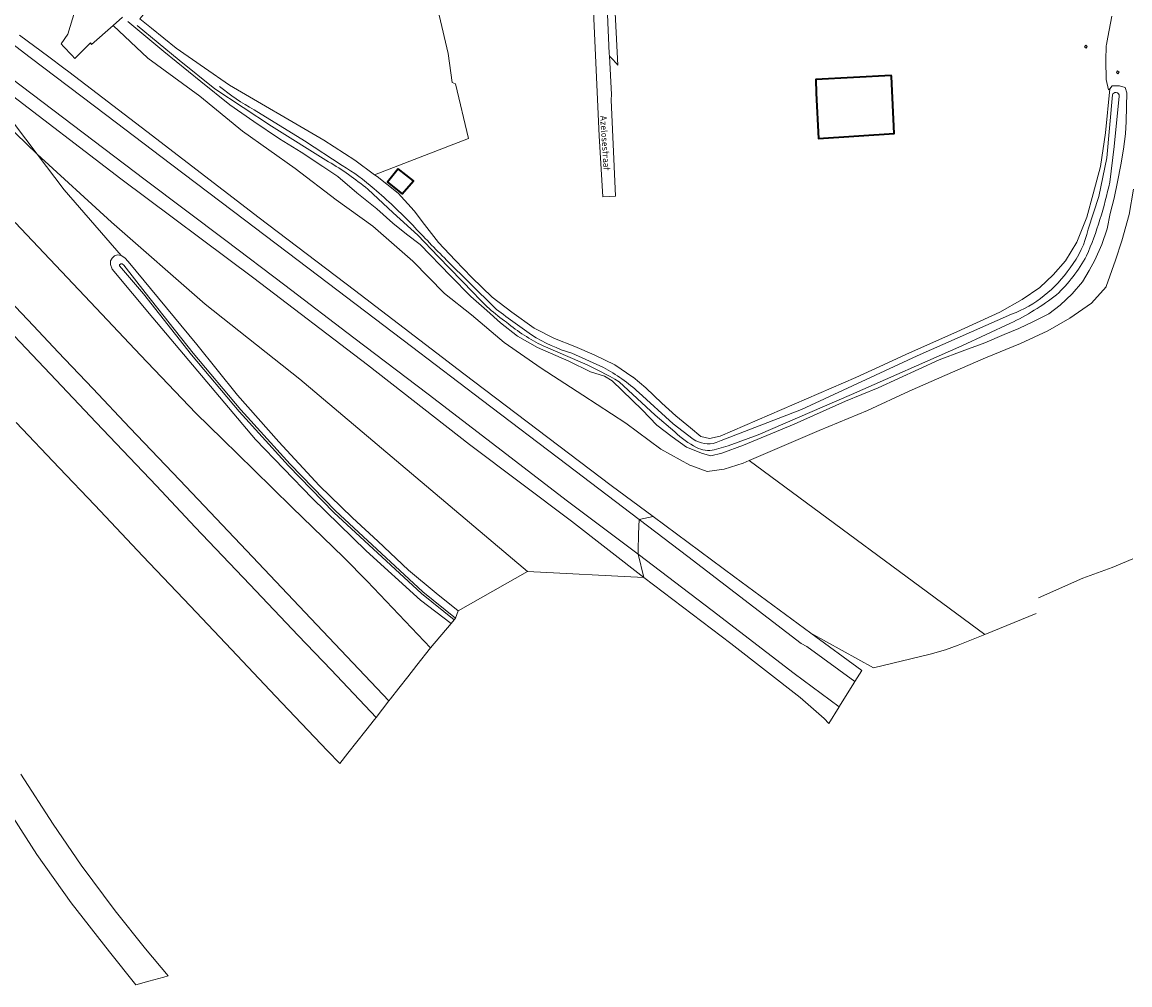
# Model space of a CAD drawing. Header units: metres. Extents: x 245598 to 248629, y 478632 to 481821.
# Tile 2 of 122: x 246401 to 246694, y 479174 to 479429. Entities that reach past the tile are written whole.
import ezdxf
from ezdxf.enums import TextEntityAlignment as Align

# ---------------------------------------------------------------- set-up
doc = ezdxf.new("R2010")
doc.units = ezdxf.units.M
for name, color, linetype, lineweight in [('B-XX-GR-GRAS-GV', 60, 'Continuous', 13), ('B-XX-GR-GROENVOORZIENING-GV', 80, 'Continuous', 18), ('B-XX-GR-HOUTWAL-GV', 40, 'Continuous', 13), ('B-XX-GR-STRUIK-GV', 90, 'Continuous', 13), ('B-XX-IE-MEUBILAIR_WEGMEUBILAIR_HOOGSPANNINGSMAST-GV', 60, 'Continuous', 18), ('B-XX-OG-BEBOUWING-GV', 7, 'Continuous', 35), ('B-XX-OG-BEBOUWING_LOODS-GV', 7, 'Continuous', 35), ('B-XX-OG-TERREIN_ERF-GV', 7, 'Continuous', 18), ('B-XX-OG-TOPOGRAFIE-T18', 10, 'Continuous', 18), ('B-XX-OG-WATER-GV', 130, 'Continuous', 18), ('B-XX-OG-WATER_SLOOT-GV', 120, 'Continuous', 18), ('B-XX-OG-WEG-GV', 7, 'Continuous', 18), ('B-XX-VH-VERHARDING_GESLOTEN-GV', 252, 'Continuous', 18), ('B-XX-VH-VERHARDING_OPEN-GV', 252, 'Continuous', 18)]:
    doc.layers.add(name, color=color, linetype=linetype, lineweight=lineweight)
doc.styles.add('NLCS-ISO-M-T18', font='NLCS-ISO.ttf', dxfattribs={"height": 1.8})

msp = doc.modelspace()

# ---------------------------------------------------------------- linework, layer by layer
at = {"layer": 'B-XX-GR-GRAS-GV'}
msp.add_lwpolyline([(246543.56, 479527.96), (246478.354, 479500.405), (246432.947, 479430.543), (246432.005, 479429.523), (246435.1, 479427.02), (246441.6, 479421.74), (246449.12, 479416.54), (246455.72, 479412.02), (246463.16, 479407.7), (246472.18, 479402.42), (246480.62, 479397.44), (246488.82, 479392.2), (246494.09, 479388.345), (246518.876, 479397.925), (246515.413, 479412.36), (246514.561, 479412.714), (246513.557, 479420.34), (246508.734, 479440.713), (246506.6, 479440.58), (246486.58, 479439.42), (246485.161, 479439.319)], dxfattribs=at)
at = {"layer": 'B-XX-GR-GROENVOORZIENING-GV'}
for points in [[(246385.407, 479432.754), (246403.076, 479419.273), (246423.347, 479403.98), (246440.122, 479391.233), (246456.797, 479378.603), (246479.334, 479361.504), (246503.794, 479342.9), (246522.605, 479328.714), (246544.842, 479311.765), (246563.949, 479297.265), (246567.645, 479298.06), (246556.619, 479306.255), (246517.683, 479335.741), (246488.795, 479357.834), (246463.583, 479376.954), (246433.905, 479399.712), (246413.259, 479415.558), (246411.967, 479416.523), (246408.028, 479419.464), (246400.282, 479425.249)], [(246427.5, 479429.92), (246425, 479427.74), (246434.12, 479419.1), (246447.88, 479409.1), (246459.18, 479399.84), (246473.06, 479389.98), (246483.96, 479381.7), (246493.6, 479374.74), (246504.2, 479365.52), (246512.521, 479356.967), (246519.68, 479351.32), (246528.28, 479344.02), (246538.12, 479337.2), (246549.06, 479330.04), (246560.46, 479322.72), (246569.7, 479315.8), (246577.38, 479311.58), (246577.88, 479311.38), (246582, 479309.9), (246586.46, 479310.54), (246591.46, 479312.12), (246593.065, 479312.808), (246611.58, 479320.74), (246624.36, 479326.04), (246635.3, 479331.18), (246644.72, 479335.28), (246655.52, 479339.94), (246664.72, 479343.74), (246671.98, 479347.12), (246677.78, 479350.42), (246683.52, 479354.38), (246687.38, 479358.72), (246687.38, 479358.74), (246687.38, 479358.78), (246689.86, 479365.72), (246691.52, 479370.88), (246693.5, 479377.84), (246694.66, 479384.54)], [(246688.905, 479430.255), (246688.22, 479426.54), (246687.86, 479424.68), (246687.48, 479422.74), (246687.42, 479422.42), (246687.28, 479418.48), (246687.38, 479413.52), (246688, 479410.72), (246688.32, 479411.02), (246689, 479411.8), (246690.88, 479411.78), (246692.4, 479411.34), (246692.86, 479410), (246692.78, 479406.32), (246692.7, 479402.4), (246692.46, 479399.14), (246691.96, 479395.04), (246691.3, 479390.92), (246690.36, 479386.48), (246689.5, 479382.12), (246688.48, 479378.1), (246687.62, 479374), (246686.26, 479369.92), (246684.38, 479365.74), (246682.88, 479362.98), (246681.12, 479360.02), (246678.42, 479356.88), (246675.28, 479353.84), (246672.28, 479351.6), (246668.2, 479349.58), (246664.28, 479347.68), (246660.4, 479346.08), (246655.32, 479343.9), (246649.36, 479341.68), (246643.22, 479339.38), (246627.12, 479332.02), (246618.48, 479328.48), (246604.92, 479322.38), (246591.58, 479316.84), (246585.8, 479314.72), (246582.92, 479314.04), (246580.7, 479314.7), (246576.46, 479316.38), (246572.68, 479319.1), (246568.66, 479322.18), (246564.76, 479326.24), (246556.82, 479333.88), (246554.8, 479335.14), (246551.12, 479336.24), (246545.42, 479339.04), (246537.12, 479342.68), (246531.88, 479345.68), (246527.32, 479349.22), (246523.7, 479352.44), (246519.5, 479356.14), (246514.16, 479361.6), (246506.12, 479369.9), (246502.5, 479372.62), (246498.9, 479375.54), (246494.66, 479379.28), (246489.4, 479383.52), (246484.36, 479387.84), (246480.36, 479390.48), (246474.68, 479394.32), (246468.92, 479397.82), (246462.16, 479402.4), (246455.82, 479406.8), (246448.2, 479413), (246438.34, 479420.92), (246428.88, 479428.84)], [(246395.746, 479411.217), (246427.041, 479387.252), (246462.203, 479361.023), (246492.155, 479338.135), (246519.196, 479317.074), (246546.069, 479296.785), (246565.233, 479281.861), (246563.696, 479288.04), (246545.068, 479302.117), (246526.418, 479316.434), (246508.202, 479330.356), (246488.597, 479345.222), (246470.332, 479359.148), (246454.785, 479370.986), (246433.465, 479387.005), (246392.584, 479417.908)], [(246399.064, 479375.682), (246420.492, 479353.103), (246432.201, 479340.644), (246446.847, 479325.369), (246453.85, 479318.467), (246462.133, 479310.326), (246472.245, 479300.528), (246485.972, 479287.168), (246492.076, 479280.916), (246508.832, 479263.319), (246514.28, 479269.715), (246506.222, 479275.947), (246491.82, 479288.933), (246477.587, 479302.888), (246462.59, 479318.389), (246435.497, 479350.482), (246424.733, 479363.366), (246424.273, 479364.626), (246424.298, 479365.587), (246424.758, 479366.319), (246425.381, 479366.914), (246426.141, 479367.119), (246427.144, 479366.971), (246412.017, 479384.354), (246404.895, 479393.746), (246393.554, 479404.723)], [(246694.66, 479384.54), (246693.5, 479377.84), (246691.52, 479370.88), (246689.86, 479365.72), (246687.38, 479358.78), (246687.38, 479358.74), (246687.38, 479358.72), (246683.52, 479354.38), (246677.78, 479350.42), (246671.98, 479347.12), (246664.72, 479343.74), (246655.52, 479339.94), (246644.72, 479335.28), (246635.3, 479331.18), (246624.36, 479326.04), (246611.58, 479320.74), (246593.065, 479312.808), (246655.316, 479266.852), (246668.881, 479272.364)], [(246398.826, 479345.773), (246408.328, 479335.758), (246420.538, 479322.903), (246429.327, 479313.617), (246436.423, 479306.157), (246446.687, 479295.229), (246461.101, 479280.022), (246473.882, 479266.592), (246482.59, 479257.488), (246494.45, 479244.951), (246497.84, 479249.281), (246477.264, 479271.072), (246461.802, 479287.359), (246442.623, 479307.581), (246429.423, 479321.474), (246419.618, 479331.833), (246410.441, 479341.488), (246403.92, 479348.401), (246392.87, 479360.072)], [(246669.476, 479276.572), (246681.222, 479281.704), (246688.976, 479284.526), (246694.443, 479286.83)]]:
    msp.add_lwpolyline(points, dxfattribs=at)
for points in [[(246690.415, 479415.752), (246690.827, 479415.419), (246690.495, 479415.008), (246690.083, 479415.341)], [(246609.394, 479267.199), (246589.294, 479281.968), (246567.645, 479298.06), (246563.949, 479297.265), (246576.804, 479287.413), (246606.836, 479264.507), (246608.332, 479263.711), (246620.994, 479254.398), (246622.829, 479257.327)], [(246616.838, 479247.765), (246604.945, 479256.557), (246583.236, 479273.213), (246563.696, 479288.04), (246565.233, 479281.861), (246588.226, 479264.469), (246606.511, 479250.198), (246612.877, 479244.631), (246614.065, 479243.339)]]:
    msp.add_lwpolyline(points, close=True, dxfattribs=at)
at = {"layer": 'B-XX-GR-HOUTWAL-GV'}
msp.add_lwpolyline([(246400.282, 479425.249), (246408.028, 479419.464), (246411.967, 479416.523), (246413.259, 479415.558), (246433.905, 479399.712), (246463.583, 479376.954), (246488.795, 479357.834), (246517.683, 479335.741), (246556.619, 479306.255), (246567.645, 479298.06), (246589.294, 479281.968), (246609.394, 479267.199), (246625.918, 479258.05), (246640.928, 479261.688), (246644.902, 479262.782), (246648.258, 479263.984), (246655.316, 479266.852), (246593.065, 479312.808), (246591.46, 479312.12), (246586.46, 479310.54), (246582, 479309.9), (246577.88, 479311.38), (246577.38, 479311.58), (246569.7, 479315.8), (246560.46, 479322.72), (246549.06, 479330.04), (246538.12, 479337.2), (246528.28, 479344.02), (246519.68, 479351.32), (246512.521, 479356.967), (246504.2, 479365.52), (246493.6, 479374.74), (246483.96, 479381.7), (246473.06, 479389.98), (246459.18, 479399.84), (246447.88, 479409.1), (246434.12, 479419.1), (246425, 479427.74), (246419.3, 479422.78), (246419.02, 479423.14), (246414.9, 479419.02), (246414.073, 479419.894), (246411.848, 479422.248), (246411.24, 479422.9), (246413.04, 479425.5), (246416.4, 479436.58)], dxfattribs=at)
at = {"layer": 'B-XX-GR-STRUIK-GV'}
for points in [[(246404.895, 479393.746), (246424.555, 479375.834), (246449.3, 479354.139), (246474.343, 479334.3), (246534.448, 479283.495), (246565.233, 479281.861), (246546.069, 479296.785), (246519.196, 479317.074), (246492.155, 479338.135), (246462.203, 479361.023), (246427.041, 479387.252), (246395.746, 479411.217), (246393.242, 479407.275), (246398.899, 479401.732)], [(246404.895, 479393.746), (246412.017, 479384.354), (246427.144, 479366.971), (246428.088, 479366.399), (246428.937, 479365.423), (246447.084, 479343.507), (246457.88, 479330.117), (246468.779, 479317.764), (246479.439, 479306.197), (246488.233, 479297.662), (246494.954, 479291.54), (246503.032, 479283.817), (246510.368, 479277.734), (246516.134, 479273.123), (246534.448, 479283.495), (246474.343, 479334.3), (246449.3, 479354.139), (246424.555, 479375.834)]]:
    msp.add_lwpolyline(points, close=True, dxfattribs=at)
at = {"layer": 'B-XX-IE-MEUBILAIR_WEGMEUBILAIR_HOOGSPANNINGSMAST-GV'}
for points in [[(246682.079, 479421.815), (246682.411, 479422.225), (246681.999, 479422.558), (246681.667, 479422.148)], [(246690.827, 479415.419), (246690.415, 479415.752), (246690.083, 479415.341), (246690.495, 479415.008)]]:
    msp.add_lwpolyline(points, close=True, dxfattribs=at)
at = {"layer": 'B-XX-OG-BEBOUWING-GV'}
msp.add_lwpolyline([(246610.797, 479409.853), (246611.412, 479397.89), (246631.4, 479399.201), (246630.624, 479414.312), (246630.613, 479414.523), (246610.642, 479413.478)], close=True, dxfattribs=at)
at = {"layer": 'B-XX-OG-BEBOUWING_LOODS-GV'}
msp.add_lwpolyline([(246500.3, 479389.88), (246497.52, 479386.4), (246501.36, 479383.24), (246504.36, 479386.7)], close=True, dxfattribs=at)
at = {"layer": 'B-XX-OG-TERREIN_ERF-GV'}
for points in [[(246508.734, 479440.713), (246513.557, 479420.34), (246514.561, 479412.714), (246515.413, 479412.36), (246518.876, 479397.925), (246494.09, 479388.345), (246494.78, 479387.84), (246500.28, 479383.42), (246504.56, 479378.8), (246507.22, 479375.18), (246511, 479370.42), (246515.38, 479365.78), (246519.8, 479361.2), (246525.1, 479355.94), (246530.32, 479351.98), (246536.28, 479347.78), (246541.58, 479345.02), (246547, 479342.98), (246552.1, 479340.74), (246557.56, 479338.14), (246562.32, 479334.88), (246562.36, 479334.88)], [(246557.31, 479438.067), (246558.37, 479417.247), (246557.87, 479417.847), (246556.93, 479418.847), (246556.181, 479419.652), (246556.66, 479409.5), (246556.6, 479408.08), (246557.7, 479382.64), (246554.38, 479382.52), (246553.38, 479398.58), (246551.8, 479433.44)], [(246562.36, 479334.88), (246565.76, 479331.98), (246569.96, 479328), (246573.68, 479324.64), (246577.56, 479321.42), (246580.32, 479319.18), (246582.58, 479318.64), (246585.4, 479319.22), (246621.22, 479334.78), (246627.56, 479337.64), (246635.46, 479341.28), (246647.9, 479346.84), (246659.28, 479352.02), (246665.2, 479355.38), (246669.86, 479358.54), (246673.4, 479361.84), (246676.62, 479365.6), (246679.66, 479370.54), (246682.32, 479377.08), (246683.96, 479383.24), (246685.9, 479390.5), (246687.2, 479399.4), (246688.32, 479411.02), (246688, 479410.72), (246687.38, 479413.52), (246687.28, 479418.48), (246687.42, 479422.42), (246687.48, 479422.74), (246687.86, 479424.68), (246688.22, 479426.54), (246688.905, 479430.255)]]:
    msp.add_lwpolyline(points, dxfattribs=at)
for points in [[(246682.411, 479422.225), (246682.079, 479421.815), (246681.667, 479422.148), (246681.999, 479422.558)], [(246611.412, 479397.89), (246610.797, 479409.853), (246610.642, 479413.478), (246630.613, 479414.523), (246630.624, 479414.312), (246631.4, 479399.201)], [(246501.36, 479383.24), (246497.52, 479386.4), (246500.3, 479389.88), (246504.36, 479386.7)]]:
    msp.add_lwpolyline(points, close=True, dxfattribs=at)
at = {"layer": 'B-XX-OG-WATER-GV'}
for points in [[(246431.342, 479427.765), (246442.445, 479418.58), (246451.876, 479411.01), (246466.856, 479401.139), (246481.912, 479391.777)], [(246689.025, 479409.399), (246687.545, 479392.755), (246685.421, 479382.551), (246682.663, 479373.924)], [(246688.327, 479386.385), (246689.489, 479395.789), (246690.83, 479409.092)], [(246485.538, 479390.788), (246475.552, 479397.329), (246462.217, 479405.459)], [(246492.248, 479384.531), (246498.998, 479378.238), (246505.478, 479372.399), (246510.896, 479366.745), (246520.229, 479357.136)], [(246525.722, 479353.225), (246513.1, 479365.779)], [(246662.406, 479351.46), (246637.413, 479340.447), (246606.9, 479326.252), (246585.663, 479318.063), (246584.355, 479317.533)], [(246583.845, 479315.649), (246587.524, 479316.694), (246595.443, 479319.639), (246620.131, 479330.275), (246649.212, 479343.081), (246662.131, 479349.07)], [(246538.578, 479343.131), (246549, 479338.63)], [(246554.563, 479337.429), (246546.179, 479341.158)], [(246558.71, 479333.642), (246568.194, 479324.825), (246573.407, 479320.352)], [(246578.298, 479318.488), (246573, 479322.542), (246563.938, 479330.77)]]:
    msp.add_lwpolyline(points, dxfattribs=at)
for points in [[(246462.217, 479405.459, -0.0423478), (246453.086, 479411.671)], [(246690.83, 479409.092, 0.8906433), (246689.025, 479409.399)], [(246481.912, 479391.777, -0.0377979), (246492.248, 479384.531)], [(246493.919, 479384.62, 0.0466874), (246485.538, 479390.788)], [(246682.225, 479366.869, 0.0487563), (246688.327, 479386.385)], [(246504.137, 479374.967, 0.0259062), (246493.919, 479384.62)], [(246513.1, 479365.779, -0.0090952), (246504.137, 479374.967)], [(246682.663, 479373.924, -0.1099912), (246677.84, 479363.698)], [(246674.295, 479356.586, 0.0767593), (246682.225, 479366.869)], [(246677.84, 479363.698, -0.1511398), (246662.406, 479351.46)], [(246520.229, 479357.136, 0.0618341), (246528.971, 479349.329)], [(246662.131, 479349.07, 0.0496104), (246674.295, 479356.586)], [(246535.538, 479346.013, -0.0178041), (246525.722, 479353.225)], [(246528.971, 479349.329, 0.0621134), (246538.578, 479343.131)], [(246546.179, 479341.158, -0.066994), (246535.538, 479346.013)], [(246549, 479338.63, -0.0262971), (246558.71, 479333.642)], [(246563.938, 479330.77, 0.0563295), (246554.563, 479337.429)], [(246573.407, 479320.352, 0.0607733), (246579.143, 479316.232)], [(246584.355, 479317.533, -0.238868), (246578.298, 479318.488)], [(246579.143, 479316.232, 0.1758686), (246583.845, 479315.649)]]:
    msp.add_lwpolyline(points, format="xyb", dxfattribs=at)
msp.add_lwpolyline([(246515.105, 479270.717), (246515.481, 479271.185), (246506.832, 479278.137), (246483.708, 479299.497), (246471.759, 479311.853), (246458.768, 479326.199), (246446.159, 479341.15), (246433.475, 479357.216), (246427.853, 479364.454), (246427.378, 479364.798), (246427, 479364.785), (246426.677, 479364.546), (246426.678, 479364.247), (246433.004, 479356.844), (246445.694, 479340.771), (246458.316, 479325.804), (246471.321, 479311.443), (246483.288, 479299.068), (246506.44, 479277.682)], close=True, dxfattribs=at)
at = {"layer": 'B-XX-OG-WATER_SLOOT-GV'}
for points in [[(246428.88, 479428.84), (246438.34, 479420.92), (246448.2, 479413), (246455.82, 479406.8), (246462.16, 479402.4), (246468.92, 479397.82), (246474.68, 479394.32), (246480.36, 479390.48), (246484.36, 479387.84), (246489.4, 479383.52), (246494.66, 479379.28), (246498.9, 479375.54), (246502.5, 479372.62), (246506.12, 479369.9), (246514.16, 479361.6), (246519.5, 479356.14), (246523.7, 479352.44), (246527.32, 479349.22), (246531.88, 479345.68), (246537.12, 479342.68), (246545.42, 479339.04), (246551.12, 479336.24), (246554.8, 479335.14), (246556.82, 479333.88), (246564.76, 479326.24), (246568.66, 479322.18), (246572.68, 479319.1), (246576.46, 479316.38), (246580.7, 479314.7), (246582.92, 479314.04), (246585.8, 479314.72), (246591.58, 479316.84), (246604.92, 479322.38), (246618.48, 479328.48), (246627.12, 479332.02), (246643.22, 479339.38), (246649.36, 479341.68), (246655.32, 479343.9), (246660.4, 479346.08), (246664.28, 479347.68), (246668.2, 479349.58), (246672.28, 479351.6), (246675.28, 479353.84), (246678.42, 479356.88), (246681.12, 479360.02), (246682.88, 479362.98), (246684.38, 479365.74), (246686.26, 479369.92), (246687.62, 479374), (246688.48, 479378.1), (246689.5, 479382.12), (246690.36, 479386.48), (246691.3, 479390.92), (246691.96, 479395.04), (246692.46, 479399.14), (246692.7, 479402.4), (246692.78, 479406.32), (246692.86, 479410), (246692.4, 479411.34), (246690.88, 479411.78), (246689, 479411.8), (246688.32, 479411.02), (246687.2, 479399.4), (246685.9, 479390.5), (246683.96, 479383.24), (246682.32, 479377.08), (246679.66, 479370.54), (246676.62, 479365.6), (246673.4, 479361.84), (246669.86, 479358.54), (246665.2, 479355.38), (246659.28, 479352.02), (246647.9, 479346.84), (246635.46, 479341.28), (246627.56, 479337.64), (246621.22, 479334.78), (246585.4, 479319.22), (246582.58, 479318.64), (246580.32, 479319.18), (246577.56, 479321.42), (246573.68, 479324.64), (246569.96, 479328), (246565.76, 479331.98), (246562.36, 479334.88), (246562.32, 479334.88), (246557.56, 479338.14), (246552.1, 479340.74), (246547, 479342.98), (246541.58, 479345.02), (246536.28, 479347.78), (246530.32, 479351.98), (246525.1, 479355.94), (246519.8, 479361.2), (246515.38, 479365.78), (246511, 479370.42), (246507.22, 479375.18), (246504.56, 479378.8), (246500.28, 479383.42), (246494.78, 479387.84), (246494.09, 479388.345), (246488.82, 479392.2), (246480.62, 479397.44), (246472.18, 479402.42), (246463.16, 479407.7), (246455.72, 479412.02), (246449.12, 479416.54), (246441.6, 479421.74), (246435.1, 479427.02), (246432.005, 479429.523)], [(246481.912, 479391.777), (246466.856, 479401.139), (246451.876, 479411.01), (246442.445, 479418.58), (246431.342, 479427.765)], [(246682.663, 479373.924), (246685.421, 479382.551), (246687.545, 479392.755), (246689.025, 479409.399)], [(246690.83, 479409.092), (246689.489, 479395.789), (246688.327, 479386.385)], [(246462.217, 479405.459), (246475.552, 479397.329), (246485.538, 479390.788)], [(246520.229, 479357.136), (246510.896, 479366.745), (246505.478, 479372.399), (246498.998, 479378.238), (246492.248, 479384.531)], [(246513.1, 479365.779), (246525.722, 479353.225)], [(246584.355, 479317.533), (246585.663, 479318.063), (246606.9, 479326.252), (246637.413, 479340.447), (246662.406, 479351.46)], [(246662.131, 479349.07), (246649.212, 479343.081), (246620.131, 479330.275), (246595.443, 479319.639), (246587.524, 479316.694), (246583.845, 479315.649)], [(246549, 479338.63), (246538.578, 479343.131)], [(246546.179, 479341.158), (246554.563, 479337.429)], [(246573.407, 479320.352), (246568.194, 479324.825), (246558.71, 479333.642)], [(246563.938, 479330.77), (246573, 479322.542), (246578.298, 479318.488)], [(246694.443, 479286.83), (246688.976, 479284.526), (246681.222, 479281.704), (246669.476, 479276.572)]]:
    msp.add_lwpolyline(points, dxfattribs=at)
for points in [[(246453.086, 479411.671, 0.0423478), (246462.217, 479405.459)], [(246689.025, 479409.399, -0.8906433), (246690.83, 479409.092)], [(246492.248, 479384.531, 0.0377979), (246481.912, 479391.777)], [(246485.538, 479390.788, -0.0466874), (246493.919, 479384.62)], [(246688.327, 479386.385, -0.0487563), (246682.225, 479366.869)], [(246493.919, 479384.62, -0.0259062), (246504.137, 479374.967)], [(246504.137, 479374.967, 0.0090952), (246513.1, 479365.779)], [(246677.84, 479363.698, 0.1099912), (246682.663, 479373.924)], [(246682.225, 479366.869, -0.0767593), (246674.295, 479356.586)], [(246662.406, 479351.46, 0.1511398), (246677.84, 479363.698)], [(246528.971, 479349.329, -0.0618341), (246520.229, 479357.136)], [(246674.295, 479356.586, -0.0496104), (246662.131, 479349.07)], [(246525.722, 479353.225, 0.0178041), (246535.538, 479346.013)], [(246538.578, 479343.131, -0.0621134), (246528.971, 479349.329)], [(246535.538, 479346.013, 0.066994), (246546.179, 479341.158)], [(246558.71, 479333.642, 0.0262971), (246549, 479338.63)], [(246554.563, 479337.429, -0.0563295), (246563.938, 479330.77)], [(246579.143, 479316.232, -0.0607733), (246573.407, 479320.352)], [(246578.298, 479318.488, 0.238868), (246584.355, 479317.533)], [(246583.845, 479315.649, -0.1758686), (246579.143, 479316.232)]]:
    msp.add_lwpolyline(points, format="xyb", dxfattribs=at)
msp.add_lwpolyline([(246427.144, 479366.971), (246426.141, 479367.119), (246425.381, 479366.914), (246424.758, 479366.319), (246424.298, 479365.587), (246424.273, 479364.626), (246424.733, 479363.366), (246435.497, 479350.482), (246462.59, 479318.389), (246477.587, 479302.888), (246491.82, 479288.933), (246506.222, 479275.947), (246514.28, 479269.715), (246515.105, 479270.717), (246506.44, 479277.682), (246483.288, 479299.068), (246471.321, 479311.443), (246458.316, 479325.804), (246445.694, 479340.771), (246433.004, 479356.844), (246426.678, 479364.247), (246426.677, 479364.546), (246427, 479364.785), (246427.378, 479364.798), (246427.853, 479364.454), (246433.475, 479357.216), (246446.159, 479341.15), (246458.768, 479326.199), (246471.759, 479311.853), (246483.708, 479299.497), (246506.832, 479278.137), (246515.481, 479271.185), (246516.134, 479273.123), (246510.368, 479277.734), (246503.032, 479283.817), (246494.954, 479291.54), (246488.233, 479297.662), (246479.439, 479306.197), (246468.779, 479317.764), (246457.88, 479330.117), (246447.084, 479343.507), (246428.937, 479365.423), (246428.088, 479366.399)], close=True, dxfattribs=at)
at = {"layer": 'B-XX-OG-WEG-GV'}
for points in [[(246392.584, 479417.908), (246433.465, 479387.005), (246454.785, 479370.986), (246470.332, 479359.148), (246488.597, 479345.222), (246508.202, 479330.356), (246526.418, 479316.434), (246545.068, 479302.117), (246563.696, 479288.04), (246563.719, 479288.895), (246563.844, 479293.442), (246563.949, 479297.265), (246544.842, 479311.765), (246522.605, 479328.714), (246503.794, 479342.9), (246479.334, 479361.504), (246456.797, 479378.603), (246440.122, 479391.233), (246423.347, 479403.98), (246403.076, 479419.273), (246385.407, 479432.754)], [(246392.87, 479360.072), (246403.92, 479348.401), (246410.441, 479341.488), (246419.618, 479331.833), (246429.423, 479321.474), (246442.623, 479307.581), (246461.802, 479287.359), (246477.264, 479271.072), (246497.84, 479249.281), (246498.296, 479249.863), (246500.518, 479252.7), (246502.86, 479255.692), (246505.213, 479258.697), (246508.832, 479263.319), (246492.076, 479280.916), (246485.972, 479287.168), (246472.245, 479300.528), (246462.133, 479310.326), (246453.85, 479318.467), (246446.847, 479325.369), (246432.201, 479340.644), (246420.492, 479353.103), (246399.064, 479375.682)], [(246399.392, 479322.88), (246410.719, 479310.903), (246420.134, 479300.975), (246432.809, 479287.57), (246445.331, 479274.458), (246456.268, 479262.873), (246467.931, 479250.585), (246481.624, 479236.145), (246484.874, 479232.721), (246487.02, 479235.461), (246489.385, 479238.482), (246491.718, 479241.462), (246494.01, 479244.389), (246494.45, 479244.951), (246482.59, 479257.488), (246473.882, 479266.592), (246461.101, 479280.022), (246446.687, 479295.229), (246436.423, 479306.157), (246429.327, 479313.617), (246420.538, 479322.903), (246408.328, 479335.758), (246398.826, 479345.773)], [(246395.735, 479222.893), (246404.845, 479208.722), (246413.889, 479195.975), (246424.01, 479182.961), (246431.021, 479174.27), (246434.452, 479175.227), (246438.406, 479176.33), (246439.518, 479176.64), (246433.494, 479183.764), (246425.496, 479193.808), (246416.531, 479205.907), (246409.135, 479216.699), (246400.55, 479229.976)]]:
    msp.add_lwpolyline(points, dxfattribs=at)
msp.add_lwpolyline([(246606.836, 479264.507), (246576.804, 479287.413), (246563.949, 479297.265), (246563.844, 479293.442), (246563.719, 479288.895), (246563.696, 479288.04), (246583.236, 479273.213), (246604.945, 479256.557), (246616.838, 479247.765), (246616.94, 479247.928), (246620.738, 479253.989), (246620.994, 479254.398), (246608.332, 479263.711)], close=True, dxfattribs=at)
at = {"layer": 'B-XX-VH-VERHARDING_GESLOTEN-GV'}
msp.add_lwpolyline([(246552.027, 479502.377), (246550.259, 479535.784), (246545.18, 479533.67), (246546.02, 479532.97), (246546.43, 479530.96), (246546.66, 479527.62), (246550.5, 479458.49), (246550.56, 479458.48), (246551.317, 479443.188), (246551.8, 479433.44), (246553.38, 479398.58), (246554.38, 479382.52), (246557.7, 479382.64), (246556.6, 479408.08), (246556.66, 479409.5), (246556.181, 479419.652), (246556.18, 479419.68), (246556.1, 479420.32), (246555.2, 479441.1), (246554.4, 479457.54), (246552.32, 479496.837)], close=True, dxfattribs=at)
at = {"layer": 'B-XX-VH-VERHARDING_OPEN-GV'}
msp.add_lwpolyline([(246556.1, 479420.32), (246556.18, 479419.68), (246556.181, 479419.652), (246556.93, 479418.847), (246557.87, 479417.847), (246558.37, 479417.247), (246557.31, 479438.067), (246556.95, 479445.227), (246556.55, 479446.807), (246555.33, 479470.607), (246553.948, 479498.29), (246553.55, 479498.107), (246552.87, 479497.627), (246552.32, 479496.837), (246554.4, 479457.54), (246555.2, 479441.1)], close=True, dxfattribs=at)

# ---------------------------------------------------------------- texts
at = {"layer": 'B-XX-OG-TOPOGRAFIE-T18', "style": 'NLCS-ISO-M-T18'}
msp.add_text('Azelosestraat', height=1.8, rotation=273.7, dxfattribs=at).set_placement((246555.014, 479396.744), align=Align.MIDDLE_CENTER)

doc.saveas('drawing.dxf')
